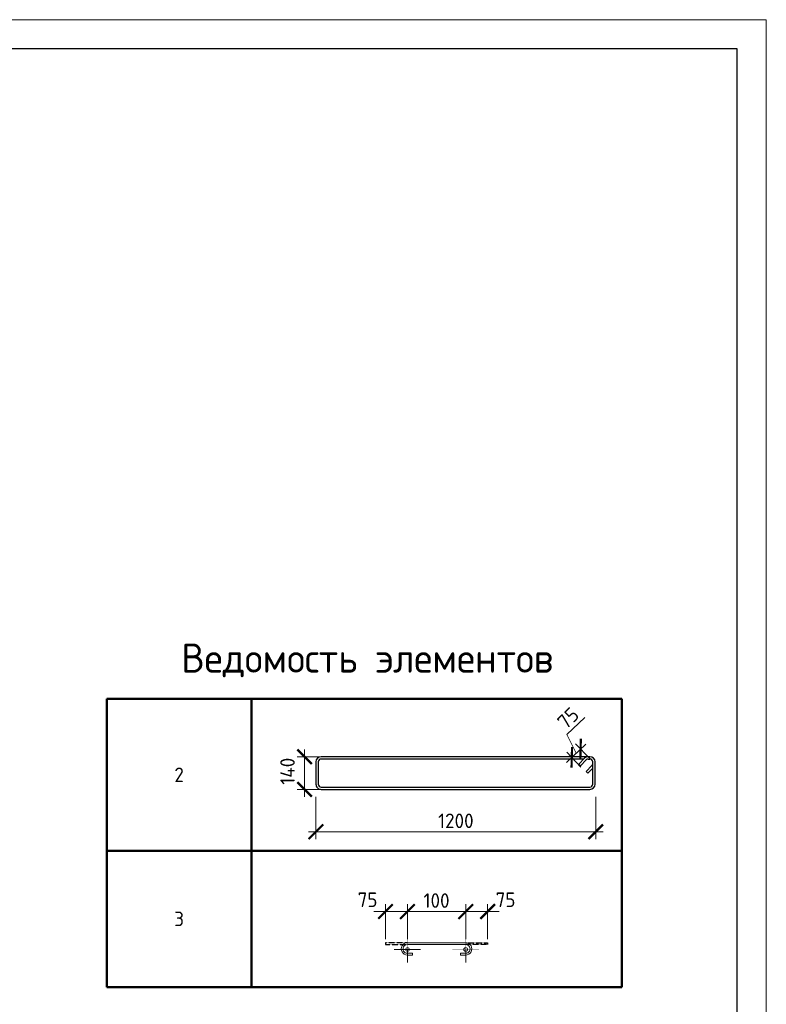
# Model space of a CAD drawing. Header units: millimetres. Extents: x 263826 to 1585445, y -423071 to 70137.
# Tile 61 of 256: x 572098 to 584900, y -384158 to -367266. Entities that reach past the tile are written whole.
import ezdxf

# ---------------------------------------------------------------- set-up
doc = ezdxf.new("R2010")
doc.units = ezdxf.units.MM
doc.linetypes.add('CENTER2', pattern=[28.575, 19.05, -3.175, 3.175, -3.175])
doc.linetypes.add('GOST2.303 4', pattern=[7, 5, -2, 0])
for name, color, linetype, lineweight in [('Арм_шпильки', 143, 'Continuous', 18), ('Выноски', 20, 'Continuous', 20), ('Осевая', 10, 'CENTER2', 20), ('подоснова', 151, 'Continuous', 5), ('поз.', 2, 'Continuous', 25), ('РАЗМЕРЫ', 1, 'Continuous', 9), ('ТОНКИЕ', 7, 'Continuous', 9)]:
    doc.layers.add(name, color=color, linetype=linetype, lineweight=lineweight)
doc.layers.add('ТОЛСТЫЕ_ОСНОВНЫЕ', color=6, linetype='Continuous')
doc.styles.add('GOST 2.304', font='CS_Gost2304.shx')
doc.styles.add('GOST-2.304_Type-B', font='GOST_Common.ttf')
doc.dimstyles.new('мой', dxfattribs={"dimscale": 100, "dimtxt": 2.5, "dimasz": 2.5, "dimexe": 1.25, "dimexo": 0.625, "dimtad": 1, "dimdec": 0, "dimtxsty": 'GOST-2.304_Type-B', "dimblk": 'ARCHTICK', "dimcen": 2.5, "dimdle": 2, "dimaunit": 1, "dimadec": 1, "dimazin": 2, "dimtfac": 1, "dimtdec": 0, "dimtmove": 1, "dimatfit": 3, "dimfxl": 1, "dimtfill": 1, "dimlwd": -1, "dimlwe": -1, "dimarcsym": 0})
doc.dimstyles.new('мой 25', dxfattribs={"dimscale": 100, "dimtxt": 2.5, "dimasz": 2.5, "dimexe": 1.25, "dimexo": 0.625, "dimtad": 1, "dimdec": 0, "dimlfac": 0.5, "dimtxsty": 'GOST-2.304_Type-B', "dimblk": 'ARCHTICK', "dimcen": 2.5, "dimdle": 1.25, "dimaunit": 1, "dimadec": 1, "dimazin": 2, "dimtfac": 1, "dimtdec": 0, "dimtmove": 1, "dimatfit": 3, "dimfxl": 6, "dimfxlon": 1, "dimtfill": 1, "dimlwd": -1, "dimlwe": -1, "dimarcsym": 0})

# ---------------------------------------------------------------- blocks, each defined once
blk = doc.blocks.new('*T1545')
at = {"layer": 'Выноски', "color": 0, "linetype": 'ByBlock', "lineweight": 50, "transparency": 16777216}
for p, q in [((0, 0), (8834, 0)), ((0, 0), (0, -4943)), ((2484, 0), (2484, -4943)), ((8834, 0), (8834, -4943)), ((0, -2606), (8834, -2606)), ((0, -4943), (8834, -4943))]:
    blk.add_line(p, q, dxfattribs=at)
at = {"layer": 'Выноски', "color": 0, "transparency": 16777216, "char_height": 250, "width": 2183.67, "attachment_point": 5, "style": 'GOST-2.304_Type-B'}
for s, insert in [('2', (1242, -1303)), ('3', (1242, -3774))]:
    blk.add_mtext(s, dxfattribs=dict(at, insert=insert))
blk = doc.blocks.new('*U57')
for p, q in [((-8, 0), (-7, 7.2)), ((-7, -7.2), (-8, 0)), ((-7, 7.2), (-4.2, 14)), ((-4.2, 14), (0.2, 19.8)), ((0.2, 19.8), (6, 24.2)), ((6, 24.2), (12.8, 27)), ((12.8, 27), (20, 28)), ((44, 28), (20, 28)), ((20, 20), (44, 20)), ((44, 20), (44, 28)), ((262.7, 28), (286.7, 28)), ((262.7, 20), (262.7, 28)), ((286.7, 20), (262.7, 20)), ((293.9, 27), (286.7, 28)), ((300.7, 24.2), (293.9, 27)), ((306.5, 19.8), (300.7, 24.2)), ((310.9, 14), (306.5, 19.8)), ((313.7, 7.2), (310.9, 14)), ((314.7, 0), (313.7, 7.2)), ((-4.2, -14), (-7, -7.2)), ((0.2, -19.8), (-4.2, -14)), ((6, -24.2), (0.2, -19.8)), ((12.8, -27), (6, -24.2)), ((20, -28), (12.8, -27)), ((20, -28), (286.7, -28)), ((286.7, -28), (293.9, -27)), ((293.9, -27), (300.7, -24.2)), ((300.7, -24.2), (306.5, -19.8)), ((306.5, -19.8), (310.9, -14)), ((310.9, -14), (313.7, -7.2)), ((313.7, -7.2), (314.7, 0))]:
    blk.add_line(p, q)
at = {"color": 0, "linetype": 'ByBlock', "lineweight": -2}
for p, q in [((0, 0), (0.7, 5.2)), ((0.7, 5.2), (2.7, 10)), ((2.7, 10), (5.9, 14.1)), ((5.9, 14.1), (10, 17.3)), ((10, 17.3), (14.8, 19.3)), ((14.8, 19.3), (20, 20)), ((291.8, 19.3), (286.7, 20)), ((296.7, 17.3), (291.8, 19.3)), ((300.8, 14.1), (296.7, 17.3)), ((304, 10), (300.8, 14.1)), ((306, 5.2), (304, 10)), ((306.7, 0), (306, 5.2)), ((0.7, -5.2), (0, 0)), ((2.7, -10), (0.7, -5.2)), ((5.9, -14.1), (2.7, -10)), ((10, -17.3), (5.9, -14.1)), ((14.8, -19.3), (10, -17.3)), ((20, -20), (14.8, -19.3)), ((20, -20), (286.7, -20)), ((286.7, -20), (291.8, -19.3)), ((291.8, -19.3), (296.7, -17.3)), ((296.7, -17.3), (300.8, -14.1)), ((300.8, -14.1), (304, -10)), ((304, -10), (306, -5.2)), ((306, -5.2), (306.7, 0))]:
    blk.add_line(p, q, dxfattribs=at)
at = {"style": 'GOST 2.304', "oblique": 15, "flags": 9}
for tag, p in [('ДИАМЕТР', (117.8, -62.2)), ('ДЛИНА', (118.1, -72.5)), ('ПОЗИЦИЯ', (118, -56.6)), ('КЛАСС', (118, -67.8)), ('МАССА', (118.7, -78.2))]:
    blk.add_attdef(tag, p, '', height=2.5, dxfattribs=at)
blk = doc.blocks.new('_ArchTick')
at = {"color": 0, "linetype": 'ByBlock', "const_width": 0.15}
blk.add_lwpolyline([(-0.5, -0.5), (0.5, 0.5)], dxfattribs=at)
blk = doc.blocks.new('*D1546')
at = {"layer": 'DEFPOINTS', "color": 0, "transparency": 16777216}
for p in [(579746, -382566), (578746, -383103), (579746, -383102)]:
    blk.add_point(p, dxfattribs=at)
at = {"layer": 'РАЗМЕРЫ', "color": 0, "linetype": 'Continuous', "transparency": 16777216}
for p, q in [((578546, -382566), (579946, -382566)), ((578746, -383040), (578746, -382441)), ((579746, -383040), (579746, -382441))]:
    blk.add_line(p, q, dxfattribs=at)
at = {"layer": 'РАЗМЕРЫ', "color": 0, "transparency": 16777216, "xscale": 250, "yscale": 250, "zscale": 250, "rotation": 180}
blk.add_blockref('_ArchTick', (578746, -382566), dxfattribs=at)
at = {"layer": 'РАЗМЕРЫ', "color": 0, "transparency": 16777216, "xscale": 250, "yscale": 250, "zscale": 250}
blk.add_blockref('_ArchTick', (579746, -382566), dxfattribs=at)
at = {"layer": 'РАЗМЕРЫ', "color": 0, "lineweight": 0, "transparency": 16777216, "insert": (579246, -382378), "char_height": 250, "attachment_point": 5, "style": 'GOST-2.304_Type-B', "bg_fill": 3, "box_fill_scale": 1.1, "bg_fill_color": 256, "bg_fill_true_color": 13158600, "bg_fill_transparency": 0}
blk.add_mtext('100', dxfattribs=at)
blk = doc.blocks.new('*D1569')
at = {"layer": 'DEFPOINTS', "color": 0, "transparency": 16777216}
for p in [(578370, -382566), (578370, -383102), (578746, -383103)]:
    blk.add_point(p, dxfattribs=at)
at = {"layer": 'РАЗМЕРЫ', "color": 0, "linetype": 'Continuous', "transparency": 16777216}
for p, q in [((578946, -382566), (578170, -382566)), ((578370, -383040), (578370, -382441)), ((578746, -383040), (578746, -382441))]:
    blk.add_line(p, q, dxfattribs=at)
at = {"layer": 'РАЗМЕРЫ', "color": 0, "transparency": 16777216, "xscale": 250, "yscale": 250, "zscale": 250}
blk.add_blockref('_ArchTick', (578746, -382566), dxfattribs=at)
at = {"layer": 'РАЗМЕРЫ', "color": 0, "lineweight": 0, "transparency": 16777216, "insert": (578063, -382364), "char_height": 250, "attachment_point": 5, "style": 'GOST-2.304_Type-B', "bg_fill": 3, "box_fill_scale": 1.1, "bg_fill_color": 256, "bg_fill_true_color": 13158600, "bg_fill_transparency": 0}
blk.add_mtext('75', dxfattribs=at)
at = {"layer": 'РАЗМЕРЫ', "color": 0, "transparency": 16777216, "xscale": 250, "yscale": 250, "zscale": 250, "rotation": 180}
blk.add_blockref('_ArchTick', (578370, -382566), dxfattribs=at)
blk = doc.blocks.new('*D1570')
at = {"layer": 'DEFPOINTS', "color": 0, "transparency": 16777216}
for p in [(580122, -382566), (579746, -383103), (580122, -383102)]:
    blk.add_point(p, dxfattribs=at)
at = {"layer": 'РАЗМЕРЫ', "color": 0, "linetype": 'Continuous', "transparency": 16777216}
for p, q in [((579546, -382566), (580322, -382566)), ((579746, -383040), (579746, -382441)), ((580122, -383040), (580122, -382441))]:
    blk.add_line(p, q, dxfattribs=at)
at = {"layer": 'РАЗМЕРЫ', "color": 0, "transparency": 16777216, "xscale": 250, "yscale": 250, "zscale": 250, "rotation": 180}
blk.add_blockref('_ArchTick', (579746, -382566), dxfattribs=at)
at = {"layer": 'РАЗМЕРЫ', "color": 0, "lineweight": 0, "transparency": 16777216, "insert": (580429, -382364), "char_height": 250, "attachment_point": 5, "style": 'GOST-2.304_Type-B', "bg_fill": 3, "box_fill_scale": 1.1, "bg_fill_color": 256, "bg_fill_true_color": 13158600, "bg_fill_transparency": 0}
blk.add_mtext('75', dxfattribs=at)
at = {"layer": 'РАЗМЕРЫ', "color": 0, "transparency": 16777216, "xscale": 250, "yscale": 250, "zscale": 250}
blk.add_blockref('_ArchTick', (580122, -382566), dxfattribs=at)
blk = doc.blocks.new('*U58')
at = {"color": 0, "linetype": 'ByBlock', "lineweight": -2}
for p, q in [((108.8, 1198.9), (12.5, 1198.9)), ((-10, 1176.4), (-10, 12.5)), ((-10, 1169.4), (-10, 1176.4)), ((22, 1128), (-3.4, 1153.5)), ((0, 1169.4), (0, 1176.4)), ((3.7, 1160.6), (29.1, 1135.1)), ((108.8, 1188.9), (12.5, 1188.9)), ((53.8, 1159.8), (28.3, 1185.2)), ((38.8, 1188.9), (60.9, 1166.9)), ((60.9, 1166.9), (53.8, 1159.8)), ((121.3, 12.5), (121.3, 1176.4)), ((131.3, 12.5), (131.3, 1176.4)), ((0, 1150.1), (0, 12.5)), ((29.1, 1135.1), (22, 1128)), ((12.5, 0), (108.8, 0)), ((12.5, -10), (108.8, -10))]:
    blk.add_line(p, q, dxfattribs=at)
for centre, radius, start, end in [((12.5, 1176.4), 22.5, 90, 180), ((108.8, 1176.4), 22.5, 0, 90), ((12.5, 1169.4), 22.5, 180, 225), ((12.5, 1176.4), 12.5, 90, 180), ((12.5, 1169.4), 12.5, 180, 225), ((19.5, 1176.4), 12.5, 45, 90), ((108.8, 1176.4), 12.5, 0, 90), ((12.5, 12.5), 22.5, 180, 270), ((12.5, 12.5), 12.5, 180, 270), ((108.8, 12.5), 12.5, 270, 0), ((108.8, 12.5), 22.5, 270, 0)]:
    blk.add_arc(centre, radius, start, end, dxfattribs=at)
at = {"style": 'GOST 2.304', "oblique": 15, "flags": 9}
for tag, p in [('ДИАМЕТР', (-52.8, -63)), ('КЛАСС', (-53, -68.7)), ('ДЛИНА', (-52.5, -73.8)), ('ПОЗИЦИЯ', (-52.3, -58)), ('МАССА', (-52.3, -78.3))]:
    blk.add_attdef(tag, p, '', height=2.5, dxfattribs=at)
blk = doc.blocks.new('*D1538')
at = {"layer": 'DEFPOINTS', "color": 0, "lineweight": 0, "transparency": 16777216}
for p in [(577177, -380243), (581976, -380381), (577177, -381197)]:
    blk.add_point(p, dxfattribs=at)
at = {"layer": 'РАЗМЕРЫ', "color": 0, "linetype": 'Continuous', "transparency": 16777216}
for p, q in [((577177, -380597), (577177, -381322)), ((581976, -380597), (581976, -381322)), ((582101, -381197), (577052, -381197))]:
    blk.add_line(p, q, dxfattribs=at)
at = {"layer": 'РАЗМЕРЫ', "color": 0, "transparency": 16777216, "xscale": 250, "yscale": 250, "zscale": 250, "rotation": 180}
blk.add_blockref('_ArchTick', (577177, -381197), dxfattribs=at)
at = {"layer": 'РАЗМЕРЫ', "color": 0, "transparency": 16777216, "xscale": 250, "yscale": 250, "zscale": 250}
blk.add_blockref('_ArchTick', (581976, -381197), dxfattribs=at)
at = {"layer": 'РАЗМЕРЫ', "color": 0, "lineweight": 0, "transparency": 16777216, "insert": (579577, -381010), "char_height": 250, "attachment_point": 5, "style": 'GOST-2.304_Type-B', "bg_fill": 3, "box_fill_scale": 1.1, "bg_fill_color": 256, "bg_fill_true_color": 13158600, "bg_fill_transparency": 0}
blk.add_mtext('1200', dxfattribs=at)
blk = doc.blocks.new('*D1571')
at = {"layer": 'DEFPOINTS', "color": 0, "lineweight": 0, "transparency": 16777216}
for p in [(576983, -379911), (578492, -379911), (578147, -380471)]:
    blk.add_point(p, dxfattribs=at)
at = {"layer": 'РАЗМЕРЫ', "color": 0, "linetype": 'Continuous', "transparency": 16777216}
for p, q in [((576983, -380596), (576983, -379786)), ((577583, -379911), (576858, -379911)), ((577583, -380471), (576858, -380471))]:
    blk.add_line(p, q, dxfattribs=at)
at = {"layer": 'РАЗМЕРЫ', "color": 0, "lineweight": 0, "transparency": 16777216, "insert": (576690, -380159), "char_height": 250, "attachment_point": 5, "rotation": 90, "style": 'GOST-2.304_Type-B', "bg_fill": 3, "box_fill_scale": 1.1, "bg_fill_color": 256, "bg_fill_true_color": 13158600, "bg_fill_transparency": 0}
blk.add_mtext('140', dxfattribs=at)
at = {"layer": 'РАЗМЕРЫ', "color": 0, "transparency": 16777216, "xscale": 250, "yscale": 250, "zscale": 250}
for p, rotation in [((576983, -379911), 90), ((576983, -380471), 270)]:
    blk.add_blockref('_ArchTick', p, dxfattribs=dict(at, rotation=rotation))
blk = doc.blocks.new('*U46')
at = {"layer": 'ТОЛСТЫЕ_ОСНОВНЫЕ', "color": 6}
blk.add_lwpolyline([(20, 5), (415, 5), (415, 292), (20, 292)], close=True, dxfattribs=at)
at = {"layer": 'ТОНКИЕ'}
blk.add_lwpolyline([(0, 0), (420, 0), (420, 297), (0, 297)], close=True, dxfattribs=at)
blk = doc.blocks.new('*D1714')
at = {"layer": 'DEFPOINTS', "color": 0, "lineweight": 0, "transparency": 16777216}
for p in [(581716, -379778), (581916, -379988), (581765, -380132)]:
    blk.add_point(p, dxfattribs=at)
at = {"layer": 'РАЗМЕРЫ', "color": 0, "linetype": 'Continuous', "transparency": 16777216}
for p, q in [((581478, -379530), (581786, -379238)), ((581640, -379850), (581478, -379530)), ((581474, -380008), (581807, -379692)), ((581873, -379943), (581630, -379687)), ((581722, -380087), (581479, -379831))]:
    blk.add_line(p, q, dxfattribs=at)
at = {"layer": 'РАЗМЕРЫ', "color": 0, "transparency": 16777216, "xscale": 250, "yscale": 250, "zscale": 250}
for p, rotation in [((581565, -379922), 223.5387359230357), ((581716, -379778), 43.53873592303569)]:
    blk.add_blockref('_ArchTick', p, dxfattribs=dict(at, rotation=rotation))
at = {"layer": 'РАЗМЕРЫ', "color": 0, "transparency": 16777216, "insert": (581503, -379248), "char_height": 250, "attachment_point": 5, "rotation": 43.5387, "style": 'GOST-2.304_Type-B', "bg_fill": 3, "box_fill_scale": 1.1, "bg_fill_color": 256, "bg_fill_true_color": 13158600, "bg_fill_transparency": 0}
blk.add_mtext('75', dxfattribs=at)

msp = doc.modelspace()

# ---------------------------------------------------------------- linework, layer by layer
at = {"layer": 'Осевая', "ltscale": 0.1}
for p, q in [((578970.16257, -383218.67985, 3100), (578521.89356, -383218.67985, 3100)), ((579970.1053, -383218.67985, 3100), (579521.83629, -383218.67985, 3100))]:
    msp.add_line(p, q, dxfattribs=at)

# ---------------------------------------------------------------- block references
msp.add_blockref('*T1545', (573589.31989, -378918.11025, 3100))
at = {"lineweight": 30, "xscale": 3.959999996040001, "yscale": 3.959999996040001, "zscale": 3.959999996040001, "rotation": 269.9999999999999}
msp.add_blockref('*U58', (577216.87431, -379950.83223, 3100), dxfattribs=at)
at = {"layer": 'Арм_шпильки', "color": 3, "xscale": 3.75, "yscale": 3.75, "zscale": 3.75, "rotation": 180}
msp.add_blockref('*U57', (579820.99943, -383207.06035, 3100), dxfattribs=at)

# ---------------------------------------------------------------- texts
at = {"layer": 'РАЗМЕРЫ', "insert": (578057.59148, -378258.23452, 3100), "char_height": 500, "attachment_point": 5, "style": 'GOST-2.304_Type-B'}
msp.add_mtext_dynamic_manual_height_columns('{\\C0;Ведомость элементов}', width=15225.2271462, gutter_width=15, heights=[0], dxfattribs=at)

# ---------------------------------------------------------------- next in the draw order: dimensions: what is measured, and where the dimension line sits
at = {"layer": 'РАЗМЕРЫ', "color": 146, "lineweight": 0, "true_color": 0x006272}
dim = msp.add_linear_dim(base=(577177.27431, -381197.36295, 3100), p1=(581976.46157, -380381.0154, 3100), p2=(577177.27431, -380243.0133, 3100), dimstyle='мой 25', override={"dimlfac": 0.25}, dxfattribs=at)
dim.commit()
dim.dimension.update_dxf_attribs({"geometry": '*D1538', "text_midpoint": (579576.86794, -381009.86295, 3100)})
dim = msp.add_linear_dim(base=(579745.99943, -382565.52914, 3100), p1=(578746.02806, -383102.81657, 3100), p2=(579745.99943, -383102.06035, 3100), text='100', dimstyle='мой', dxfattribs=at)
dim.commit()
dim.dimension.update_dxf_attribs({"geometry": '*D1546', "text_midpoint": (579246.01375, -382378.02914, 3100)})

# ---------------------------------------------------------------- next in the draw order: linework, layer by layer
at = {"layer": 'поз.', "linetype": 'GOST2.303 4', "ltscale": 0.4, "elevation": 3100}
for points in [[(578745.99943, -383102.06035), (578369.99943, -383102.06035), (578369.99943, -383132.06035), (578744.72166, -383132.22857)], [(579745.99943, -383102.06035), (580121.99943, -383102.06035), (580121.99943, -383132.06035), (579747.2772, -383132.22857)]]:
    msp.add_lwpolyline(points, dxfattribs=at)

# ---------------------------------------------------------------- next in the draw order: dimensions: what is measured, and where the dimension line sits
at = {"layer": 'РАЗМЕРЫ', "color": 146, "lineweight": 0}
dim = msp.add_linear_dim(base=(576982.65016, -379911.23223, 3100), p1=(578146.59782, -380470.62385, 3100), p2=(578492.33492, -379911.23223, 3100), angle=90, dimstyle='мой 25', override={"dimlfac": 0.25}, dxfattribs=at)
dim.commit()
dim.dimension.update_dxf_attribs({"geometry": '*D1571', "text_midpoint": (576877.48586, -380159.37875, 3100), "dimtype": 160})

# ---------------------------------------------------------------- next in the draw order: dimensions: what is measured, and where the dimension line sits
dim = msp.add_linear_dim(base=(578369.99943, -382565.52914, 3100), p1=(578746.02806, -383102.81657, 3100), p2=(578369.99943, -383102.06035, 3100), text='75', dimstyle='мой', dxfattribs=at)
dim.commit()
dim.dimension.update_dxf_attribs({"geometry": '*D1569', "text_midpoint": (578063.15602, -382551.27735, 3100), "dimtype": 160})
dim = msp.add_linear_dim(base=(580121.99943, -382565.52914, 3100), p1=(579745.97079, -383102.81657, 3100), p2=(580121.99943, -383102.06035, 3100), angle=180, text='75', dimstyle='мой', dxfattribs=at)
dim.commit()
dim.dimension.update_dxf_attribs({"geometry": '*D1570', "text_midpoint": (580428.84284, -382551.27735, 3100), "dimtype": 160})

# ---------------------------------------------------------------- next in the draw order: linework, layer by layer
at = {"layer": 'Осевая', "ltscale": 0.1}
for p, q in [((578746.02806, -382994.54534, 3100), (578746.02806, -383442.81435, 3100)), ((579745.97079, -382994.54534, 3100), (579745.97079, -383442.81435, 3100))]:
    msp.add_line(p, q, dxfattribs=at)
at = {"layer": 'подоснова'}
for centre in [(578746.02806, -383218.67985, 3100), (579745.97079, -383218.67985, 3100)]:
    msp.add_circle(centre, 31.98713, dxfattribs=at)

# ---------------------------------------------------------------- next in the draw order: block references
at = {"xscale": 100, "yscale": 100, "zscale": 100}
msp.add_blockref('*U46', (542900.38655, -396966.12651, 3100), dxfattribs=at)

# ---------------------------------------------------------------- next in the draw order: dimensions: what is measured, and where the dimension line sits
at = {"layer": 'РАЗМЕРЫ', "color": 146, "true_color": 0x006272}
dim = msp.add_aligned_dim(p1=(581764.65076, -380132.47783), p2=(581916.2811, -379988.39106), distance=290.31811, text='75', dimstyle='мой 25', override={"dimlfac": 0.25}, dxfattribs=at)
dim.commit()
dim.dimension.update_dxf_attribs({"geometry": '*D1714', "text_midpoint": (581394.59602, -379350.78255)})

doc.saveas('drawing.dxf')
